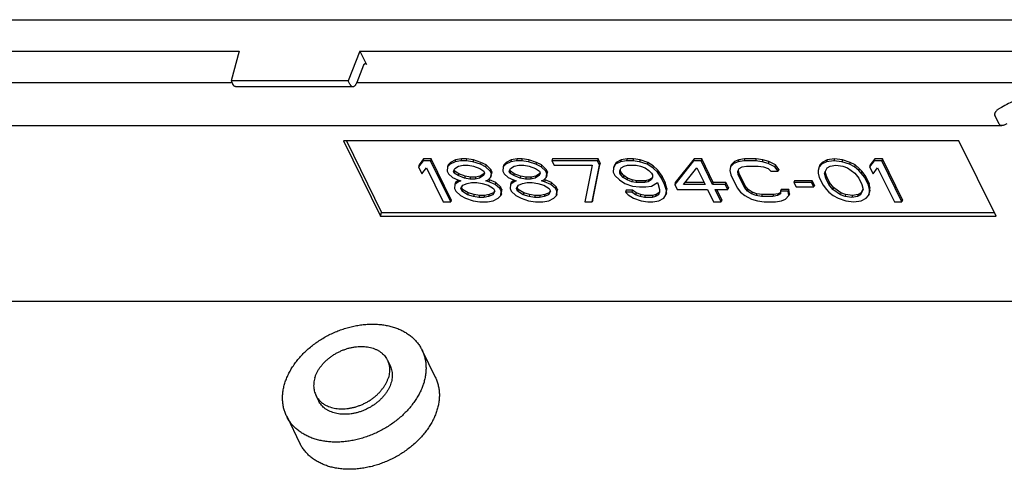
# Model space of a CAD drawing. Header units: inches. Extents: x 0 to 22, y 0 to 17.
# Tile 10 of 12: x 15.3 to 17.3, y 9.3 to 10.2. Entities that reach past the tile are written whole.
import ezdxf

# ---------------------------------------------------------------- set-up
doc = ezdxf.new("R2010")
doc.units = ezdxf.units.IN
doc.header["$LTSCALE"] = 1.21
doc.header["$MEASUREMENT"] = 0
doc.layers.get('0').update_dxf_attribs({"linetype": 'CONTINUOUS'})

msp = doc.modelspace()

# ---------------------------------------------------------------- linework, layer by layer
at = {"color": 7, "linetype": 'CONTINUOUS'}
for p, q in [((13.6465, 10.1989), (18.1342, 10.1989)), ((13.5885, 10.1342), (15.7392, 10.1342)), ((15.7392, 10.1342), (15.7228, 10.0733)), ((15.9879, 10.1342), (15.9638, 10.0733)), ((15.9879, 10.1342), (16.0015, 10.1064)), ((15.9879, 10.1342), (18.1385, 10.1342)), ((15.9956, 10.1051), (15.9817, 10.0699)), ((15.7249, 10.0689), (14.0995, 10.0689)), ((15.7228, 10.0733), (15.7261, 10.0665)), ((15.9638, 10.0733), (15.7228, 10.0733)), ((15.9671, 10.0665), (15.9638, 10.0733)), ((17.6916, 10.0689), (15.9813, 10.0689)), ((15.7319, 10.0611), (15.9734, 10.0611)), ((17.3034, 9.9836), (17.2941, 10.0026)), ((14.4776, 9.9815), (17.3081, 9.9815)), ((15.954, 9.9499), (16.0302, 9.7945)), ((17.2204, 9.9499), (15.954, 9.9499)), ((15.9602, 9.9499), (16.0326, 9.8023)), ((17.2967, 9.7945), (17.2204, 9.9499)), ((16.1178, 9.9085), (16.1084, 9.896)), ((16.119, 9.9124), (16.1096, 9.8999)), ((16.119, 9.9124), (16.1178, 9.9085)), ((16.1334, 9.9085), (16.1178, 9.9085)), ((16.1346, 9.9124), (16.119, 9.9124)), ((16.1346, 9.9124), (16.1334, 9.9085)), ((16.1748, 9.8243), (16.1334, 9.9085)), ((16.176, 9.8282), (16.1346, 9.9124)), ((16.1837, 9.9067), (16.1733, 9.9013)), ((16.1849, 9.9106), (16.1746, 9.9053)), ((16.1849, 9.9106), (16.1837, 9.9067)), ((16.1958, 9.9085), (16.1837, 9.9067)), ((16.197, 9.9124), (16.1849, 9.9106)), ((16.197, 9.9124), (16.1958, 9.9085)), ((16.2062, 9.9085), (16.1958, 9.9085)), ((16.2074, 9.9124), (16.197, 9.9124)), ((16.2074, 9.9124), (16.2062, 9.9085)), ((16.2201, 9.9067), (16.2062, 9.9085)), ((16.2213, 9.9106), (16.2074, 9.9124)), ((16.2213, 9.9106), (16.2201, 9.9067)), ((16.2358, 9.9013), (16.2201, 9.9067)), ((16.237, 9.9053), (16.2213, 9.9106)), ((16.2981, 9.9067), (16.2878, 9.9013)), ((16.2993, 9.9106), (16.289, 9.9053)), ((16.2993, 9.9106), (16.2981, 9.9067)), ((16.3102, 9.9085), (16.2981, 9.9067)), ((16.3115, 9.9124), (16.2993, 9.9106)), ((16.3115, 9.9124), (16.3102, 9.9085)), ((16.3206, 9.9085), (16.3102, 9.9085)), ((16.3219, 9.9124), (16.3115, 9.9124)), ((16.3219, 9.9124), (16.3206, 9.9085)), ((16.3345, 9.9067), (16.3206, 9.9085)), ((16.3357, 9.9106), (16.3219, 9.9124)), ((16.3357, 9.9106), (16.3345, 9.9067)), ((16.3502, 9.9013), (16.3345, 9.9067)), ((16.3514, 9.9053), (16.3357, 9.9106)), ((16.3843, 9.9124), (16.3831, 9.9085)), ((16.3831, 9.9085), (16.3875, 9.8996)), ((16.4767, 9.9085), (16.3831, 9.9085)), ((16.4779, 9.9124), (16.3843, 9.9124)), ((16.4779, 9.9124), (16.4767, 9.9085)), ((16.4811, 9.8996), (16.4767, 9.9085)), ((16.4823, 9.9035), (16.4779, 9.9124)), ((16.5244, 9.9067), (16.514, 9.9013)), ((16.5256, 9.9106), (16.5152, 9.9053)), ((16.5256, 9.9106), (16.5244, 9.9067)), ((16.5365, 9.9085), (16.5244, 9.9067)), ((16.5377, 9.9124), (16.5256, 9.9106)), ((16.5377, 9.9124), (16.5365, 9.9085)), ((16.5495, 9.9085), (16.5365, 9.9085)), ((16.5507, 9.9124), (16.5377, 9.9124)), ((16.5507, 9.9124), (16.5495, 9.9085)), ((16.5634, 9.9067), (16.5495, 9.9085)), ((16.5646, 9.9106), (16.5507, 9.9124)), ((16.5646, 9.9106), (16.5634, 9.9067)), ((16.579, 9.9013), (16.5634, 9.9067)), ((16.5802, 9.9053), (16.5646, 9.9106)), ((16.6743, 9.9085), (16.6356, 9.8601)), ((16.6755, 9.9124), (16.6368, 9.864)), ((16.6755, 9.9124), (16.6743, 9.9085)), ((16.6899, 9.9085), (16.6743, 9.9085)), ((16.6911, 9.9124), (16.6755, 9.9124)), ((16.6911, 9.9124), (16.6899, 9.9085)), ((16.7136, 9.8601), (16.6899, 9.9085)), ((16.7149, 9.864), (16.6911, 9.9124)), ((16.7588, 9.9071), (16.7519, 9.8999)), ((16.7588, 9.9071), (16.7575, 9.9031)), ((16.7662, 9.9067), (16.7575, 9.9031)), ((16.7674, 9.9106), (16.7588, 9.9071)), ((16.7674, 9.9106), (16.7662, 9.9067)), ((16.7783, 9.9085), (16.7662, 9.9067)), ((16.7795, 9.9124), (16.7674, 9.9106)), ((16.7795, 9.9124), (16.7783, 9.9085)), ((16.8017, 9.9085), (16.7783, 9.9085)), ((16.8029, 9.9124), (16.7795, 9.9124)), ((16.8029, 9.9124), (16.8017, 9.9085)), ((16.8156, 9.9067), (16.8017, 9.9085)), ((16.8168, 9.9106), (16.8029, 9.9124)), ((16.8168, 9.9106), (16.8156, 9.9067)), ((16.8278, 9.9031), (16.8156, 9.9067)), ((16.829, 9.9071), (16.8168, 9.9106)), ((16.829, 9.9071), (16.8278, 9.9031)), ((16.8429, 9.8999), (16.829, 9.9071)), ((16.9482, 9.9067), (16.9379, 9.9013)), ((16.9494, 9.9106), (16.9391, 9.9053)), ((16.9494, 9.9106), (16.9482, 9.9067)), ((16.9629, 9.9085), (16.9482, 9.9067)), ((16.9641, 9.9124), (16.9494, 9.9106)), ((16.9641, 9.9124), (16.9629, 9.9085)), ((16.9794, 9.9067), (16.9629, 9.9085)), ((16.9806, 9.9106), (16.9641, 9.9124)), ((16.9806, 9.9106), (16.9794, 9.9067)), ((16.9951, 9.9013), (16.9794, 9.9067)), ((16.9963, 9.9053), (16.9806, 9.9106)), ((17.0462, 9.9085), (17.0367, 9.896)), ((17.0474, 9.9124), (17.0379, 9.8999)), ((17.0474, 9.9124), (17.0462, 9.9085)), ((17.0618, 9.9085), (17.0462, 9.9085)), ((17.063, 9.9124), (17.0474, 9.9124)), ((17.063, 9.9124), (17.0618, 9.9085)), ((17.1031, 9.8243), (17.0618, 9.9085)), ((17.1043, 9.8282), (17.063, 9.9124)), ((16.1096, 9.8999), (16.1084, 9.896)), ((16.1084, 9.896), (16.1154, 9.8816)), ((16.1154, 9.8816), (16.1249, 9.8942)), ((16.1249, 9.8942), (16.1592, 9.8243)), ((16.1682, 9.896), (16.1674, 9.887)), ((16.1674, 9.887), (16.17, 9.8816)), ((16.1733, 9.9013), (16.1682, 9.896)), ((16.1694, 9.8999), (16.1682, 9.896)), ((16.1746, 9.9053), (16.1694, 9.8999)), ((16.1746, 9.9053), (16.1733, 9.9013)), ((16.1804, 9.887), (16.1829, 9.8924)), ((16.1821, 9.8834), (16.1804, 9.887)), ((16.1833, 9.8873), (16.1819, 9.8902)), ((16.1833, 9.8873), (16.1821, 9.8834)), ((16.1829, 9.8924), (16.1907, 9.8978)), ((16.1912, 9.882), (16.1833, 9.8873)), ((16.1907, 9.8978), (16.2002, 9.8996)), ((16.2002, 9.8996), (16.2106, 9.8996)), ((16.2106, 9.8996), (16.2219, 9.8978)), ((16.2219, 9.8978), (16.2349, 9.8924)), ((16.2349, 9.8924), (16.2428, 9.887)), ((16.237, 9.9053), (16.2358, 9.9013)), ((16.2462, 9.896), (16.2358, 9.9013)), ((16.2474, 9.8999), (16.237, 9.9053)), ((16.2428, 9.887), (16.2445, 9.8834)), ((16.2474, 9.8999), (16.2462, 9.896)), ((16.2558, 9.887), (16.2462, 9.896)), ((16.257, 9.8909), (16.2474, 9.8999)), ((16.257, 9.8909), (16.2558, 9.887)), ((16.2584, 9.8816), (16.2558, 9.887)), ((16.2596, 9.8856), (16.257, 9.8909)), ((16.2826, 9.896), (16.2818, 9.887)), ((16.2818, 9.887), (16.2844, 9.8816)), ((16.2878, 9.9013), (16.2826, 9.896)), ((16.2838, 9.8999), (16.2826, 9.896)), ((16.289, 9.9053), (16.2838, 9.8999)), ((16.289, 9.9053), (16.2878, 9.9013)), ((16.2948, 9.887), (16.2974, 9.8924)), ((16.2966, 9.8834), (16.2948, 9.887)), ((16.2978, 9.8873), (16.2963, 9.8902)), ((16.2978, 9.8873), (16.2966, 9.8834)), ((16.2974, 9.8924), (16.3051, 9.8978)), ((16.3056, 9.882), (16.2978, 9.8873)), ((16.3051, 9.8978), (16.3146, 9.8996)), ((16.3146, 9.8996), (16.325, 9.8996)), ((16.325, 9.8996), (16.3363, 9.8978)), ((16.3363, 9.8978), (16.3494, 9.8924)), ((16.3494, 9.8924), (16.3572, 9.887)), ((16.3514, 9.9053), (16.3502, 9.9013)), ((16.3606, 9.896), (16.3502, 9.9013)), ((16.3618, 9.8999), (16.3514, 9.9053)), ((16.3572, 9.887), (16.359, 9.8834)), ((16.3618, 9.8999), (16.3606, 9.896)), ((16.3702, 9.887), (16.3606, 9.896)), ((16.3714, 9.8909), (16.3618, 9.8999)), ((16.3714, 9.8909), (16.3702, 9.887)), ((16.3728, 9.8816), (16.3702, 9.887)), ((16.3741, 9.8856), (16.3714, 9.8909)), ((16.3875, 9.8996), (16.4655, 9.8996)), ((16.4655, 9.8996), (16.4504, 9.8243)), ((16.466, 9.8243), (16.4811, 9.8996)), ((16.4672, 9.8282), (16.4823, 9.9035)), ((16.4823, 9.9035), (16.4811, 9.8996)), ((16.5097, 9.8942), (16.5089, 9.8852)), ((16.514, 9.9013), (16.5097, 9.8942)), ((16.5109, 9.8981), (16.5097, 9.8942)), ((16.5152, 9.9053), (16.5109, 9.8981)), ((16.5152, 9.9053), (16.514, 9.9013)), ((16.5227, 9.8888), (16.5253, 9.8942)), ((16.5228, 9.8834), (16.5227, 9.8888)), ((16.524, 9.8873), (16.5228, 9.8834)), ((16.524, 9.8873), (16.524, 9.8914)), ((16.5258, 9.8838), (16.524, 9.8873)), ((16.5253, 9.8942), (16.5314, 9.8978)), ((16.5314, 9.8978), (16.5383, 9.8996)), ((16.5383, 9.8996), (16.5565, 9.8996)), ((16.5565, 9.8996), (16.5652, 9.8978)), ((16.5652, 9.8978), (16.5747, 9.8942)), ((16.5747, 9.8942), (16.5826, 9.8888)), ((16.5802, 9.9053), (16.579, 9.9013)), ((16.5903, 9.8942), (16.579, 9.9013)), ((16.5915, 9.8981), (16.5802, 9.9053)), ((16.5826, 9.8888), (16.5878, 9.8834)), ((16.5915, 9.8981), (16.5903, 9.8942)), ((16.5999, 9.8852), (16.5903, 9.8942)), ((16.6011, 9.8891), (16.5915, 9.8981)), ((16.6011, 9.8891), (16.5999, 9.8852)), ((16.6099, 9.8766), (16.6011, 9.8891)), ((16.6538, 9.8601), (16.6813, 9.8942)), ((16.6813, 9.8942), (16.698, 9.8601)), ((16.7507, 9.896), (16.749, 9.8888)), ((16.749, 9.8888), (16.7508, 9.8798)), ((16.7575, 9.9031), (16.7507, 9.896)), ((16.7519, 9.8999), (16.7507, 9.896)), ((16.7655, 9.887), (16.768, 9.8924)), ((16.7664, 9.8798), (16.7655, 9.887)), ((16.7676, 9.8838), (16.7668, 9.8898)), ((16.768, 9.8924), (16.7741, 9.896)), ((16.7741, 9.896), (16.7836, 9.8978)), ((16.7836, 9.8978), (16.807, 9.8978)), ((16.807, 9.8978), (16.8183, 9.896)), ((16.8183, 9.896), (16.8278, 9.8924)), ((16.8417, 9.896), (16.8278, 9.9031)), ((16.8278, 9.8924), (16.8331, 9.887)), ((16.8331, 9.887), (16.8487, 9.887)), ((16.8429, 9.8999), (16.8417, 9.896)), ((16.8487, 9.887), (16.8417, 9.896)), ((16.8499, 9.8909), (16.8429, 9.8999)), ((16.8499, 9.8909), (16.8487, 9.887)), ((16.9327, 9.896), (16.931, 9.8888)), ((16.931, 9.8888), (16.931, 9.8834)), ((16.9379, 9.9013), (16.9327, 9.896)), ((16.9339, 9.8999), (16.9327, 9.896)), ((16.9391, 9.9053), (16.9339, 9.8999)), ((16.9391, 9.9053), (16.9379, 9.9013)), ((16.944, 9.8834), (16.9492, 9.8942)), ((16.9479, 9.8766), (16.9455, 9.8864)), ((16.9492, 9.8942), (16.9552, 9.8978)), ((16.9552, 9.8978), (16.9673, 9.8996)), ((16.9673, 9.8996), (16.9812, 9.8978)), ((16.9812, 9.8978), (16.9908, 9.8942)), ((16.9908, 9.8942), (17.0065, 9.8834)), ((16.9963, 9.9053), (16.9951, 9.9013)), ((17.0055, 9.896), (16.9951, 9.9013)), ((17.0067, 9.8999), (16.9963, 9.9053)), ((17.0067, 9.8999), (17.0055, 9.896)), ((17.0142, 9.8888), (17.0055, 9.896)), ((17.0154, 9.8927), (17.0067, 9.8999)), ((17.0154, 9.8927), (17.0142, 9.8888)), ((17.0195, 9.8834), (17.0142, 9.8888)), ((17.0207, 9.8873), (17.0154, 9.8927)), ((17.0207, 9.8873), (17.0195, 9.8834)), ((17.0277, 9.8784), (17.0207, 9.8873)), ((17.0379, 9.8999), (17.0367, 9.896)), ((17.0367, 9.896), (17.0437, 9.8816)), ((17.0437, 9.8816), (17.0532, 9.8942)), ((17.0532, 9.8942), (17.0875, 9.8243)), ((16.17, 9.8816), (16.1787, 9.8745)), ((16.1787, 9.8745), (16.1892, 9.8691)), ((16.19, 9.878), (16.1821, 9.8834)), ((16.1909, 9.8686), (16.1844, 9.864)), ((16.1892, 9.8691), (16.1953, 9.8673)), ((16.1912, 9.882), (16.19, 9.878)), ((16.203, 9.8727), (16.19, 9.878)), ((16.1918, 9.8683), (16.1909, 9.8655)), ((16.1953, 9.8673), (16.1909, 9.8655)), ((16.2042, 9.8766), (16.1912, 9.882)), ((16.2042, 9.8766), (16.203, 9.8727)), ((16.2143, 9.8709), (16.203, 9.8727)), ((16.2155, 9.8748), (16.2042, 9.8766)), ((16.2155, 9.8748), (16.2143, 9.8709)), ((16.2247, 9.8709), (16.2143, 9.8709)), ((16.2259, 9.8748), (16.2155, 9.8748)), ((16.2259, 9.8748), (16.2247, 9.8709)), ((16.2342, 9.8727), (16.2247, 9.8709)), ((16.2354, 9.8766), (16.2259, 9.8748)), ((16.242, 9.878), (16.2342, 9.8727)), ((16.2354, 9.8766), (16.2342, 9.8727)), ((16.2432, 9.882), (16.2354, 9.8766)), ((16.2445, 9.8834), (16.242, 9.878)), ((16.2432, 9.882), (16.242, 9.878)), ((16.2442, 9.8841), (16.2432, 9.882)), ((16.2473, 9.8673), (16.2516, 9.8691)), ((16.2533, 9.8655), (16.2473, 9.8673)), ((16.2516, 9.8691), (16.2567, 9.8745)), ((16.2546, 9.8694), (16.2525, 9.87)), ((16.2546, 9.8694), (16.2533, 9.8655)), ((16.2676, 9.864), (16.2546, 9.8694)), ((16.2567, 9.8745), (16.2584, 9.8816)), ((16.258, 9.8784), (16.2567, 9.8745)), ((16.258, 9.8784), (16.2596, 9.8856)), ((16.2596, 9.8856), (16.2584, 9.8816)), ((16.2844, 9.8816), (16.2932, 9.8745)), ((16.2932, 9.8745), (16.3036, 9.8691)), ((16.3044, 9.878), (16.2966, 9.8834)), ((16.3053, 9.8686), (16.2988, 9.864)), ((16.3036, 9.8691), (16.3097, 9.8673)), ((16.3056, 9.882), (16.3044, 9.878)), ((16.3174, 9.8727), (16.3044, 9.878)), ((16.3062, 9.8683), (16.3053, 9.8655)), ((16.3097, 9.8673), (16.3053, 9.8655)), ((16.3186, 9.8766), (16.3056, 9.882)), ((16.3186, 9.8766), (16.3174, 9.8727)), ((16.3287, 9.8709), (16.3174, 9.8727)), ((16.3299, 9.8748), (16.3186, 9.8766)), ((16.3299, 9.8748), (16.3287, 9.8709)), ((16.3391, 9.8709), (16.3287, 9.8709)), ((16.3403, 9.8748), (16.3299, 9.8748)), ((16.3403, 9.8748), (16.3391, 9.8709)), ((16.3486, 9.8727), (16.3391, 9.8709)), ((16.3498, 9.8766), (16.3403, 9.8748)), ((16.3564, 9.878), (16.3486, 9.8727)), ((16.3498, 9.8766), (16.3486, 9.8727)), ((16.3576, 9.882), (16.3498, 9.8766)), ((16.359, 9.8834), (16.3564, 9.878)), ((16.3576, 9.882), (16.3564, 9.878)), ((16.3586, 9.8841), (16.3576, 9.882)), ((16.3617, 9.8673), (16.366, 9.8691)), ((16.3678, 9.8655), (16.3617, 9.8673)), ((16.366, 9.8691), (16.3712, 9.8745)), ((16.369, 9.8694), (16.3669, 9.87)), ((16.369, 9.8694), (16.3678, 9.8655)), ((16.382, 9.864), (16.369, 9.8694)), ((16.3712, 9.8745), (16.3728, 9.8816)), ((16.3724, 9.8784), (16.3712, 9.8745)), ((16.3724, 9.8784), (16.3741, 9.8856)), ((16.3741, 9.8856), (16.3728, 9.8816)), ((16.5089, 9.8852), (16.5124, 9.878)), ((16.5124, 9.878), (16.522, 9.8691)), ((16.522, 9.8691), (16.5333, 9.8619)), ((16.5245, 9.8798), (16.5228, 9.8834)), ((16.5258, 9.8838), (16.5245, 9.8798)), ((16.5298, 9.8745), (16.5245, 9.8798)), ((16.531, 9.8784), (16.5258, 9.8838)), ((16.531, 9.8784), (16.5298, 9.8745)), ((16.5376, 9.8691), (16.5298, 9.8745)), ((16.5388, 9.873), (16.531, 9.8784)), ((16.5388, 9.873), (16.5376, 9.8691)), ((16.5472, 9.8655), (16.5376, 9.8691)), ((16.5484, 9.8694), (16.5388, 9.873)), ((16.5484, 9.8694), (16.5472, 9.8655)), ((16.5571, 9.8676), (16.5484, 9.8694)), ((16.5571, 9.8676), (16.5559, 9.8637)), ((16.5753, 9.8676), (16.5571, 9.8676)), ((16.5753, 9.8676), (16.5741, 9.8637)), ((16.5822, 9.8694), (16.5753, 9.8676)), ((16.5822, 9.8694), (16.581, 9.8655)), ((16.587, 9.8691), (16.581, 9.8655)), ((16.5882, 9.873), (16.5822, 9.8694)), ((16.5896, 9.8745), (16.587, 9.8691)), ((16.5882, 9.873), (16.587, 9.8691)), ((16.5878, 9.8834), (16.5896, 9.8798)), ((16.5896, 9.8758), (16.5882, 9.873)), ((16.5896, 9.8798), (16.5896, 9.8745)), ((16.6087, 9.8727), (16.5999, 9.8852)), ((16.6099, 9.8766), (16.6087, 9.8727)), ((16.6148, 9.8601), (16.6087, 9.8727)), ((16.616, 9.864), (16.6099, 9.8766)), ((16.7508, 9.8798), (16.764, 9.853)), ((16.7676, 9.8838), (16.7664, 9.8798)), ((16.7796, 9.853), (16.7664, 9.8798)), ((16.7808, 9.8569), (16.7676, 9.8838)), ((16.8821, 9.8676), (16.8809, 9.8637)), ((16.9185, 9.8676), (16.8821, 9.8676)), ((16.9185, 9.8676), (16.9173, 9.8637)), ((16.9229, 9.8587), (16.9185, 9.8676)), ((16.931, 9.8834), (16.9328, 9.8745)), ((16.9328, 9.8745), (16.9408, 9.8583)), ((16.9467, 9.8727), (16.944, 9.8834)), ((16.9479, 9.8766), (16.9467, 9.8727)), ((16.9529, 9.8601), (16.9467, 9.8727)), ((16.9541, 9.864), (16.9479, 9.8766)), ((17.0065, 9.8834), (17.0143, 9.8727)), ((17.0143, 9.8727), (17.0205, 9.8601)), ((17.0265, 9.8745), (17.0195, 9.8834)), ((17.0277, 9.8784), (17.0265, 9.8745)), ((17.0344, 9.8583), (17.0265, 9.8745)), ((17.0356, 9.8623), (17.0277, 9.8784)), ((16.1832, 9.8601), (16.1824, 9.8512)), ((16.1824, 9.8512), (16.185, 9.8458)), ((16.1909, 9.8655), (16.1832, 9.8601)), ((16.1844, 9.864), (16.1832, 9.8601)), ((16.1954, 9.8512), (16.1997, 9.8583)), ((16.198, 9.8458), (16.1954, 9.8512)), ((16.1992, 9.8497), (16.1971, 9.854)), ((16.1992, 9.8497), (16.198, 9.8458)), ((16.2105, 9.8425), (16.1992, 9.8497)), ((16.1997, 9.8583), (16.2083, 9.8619)), ((16.2083, 9.8619), (16.2178, 9.8637)), ((16.2178, 9.8637), (16.2282, 9.8637)), ((16.2282, 9.8637), (16.2395, 9.8619)), ((16.2395, 9.8619), (16.2517, 9.8583)), ((16.2517, 9.8583), (16.263, 9.8512)), ((16.2664, 9.8601), (16.2533, 9.8655)), ((16.2651, 9.8468), (16.2625, 9.8425)), ((16.263, 9.8512), (16.2656, 9.8458)), ((16.2676, 9.864), (16.2664, 9.8601)), ((16.276, 9.8512), (16.2664, 9.8601)), ((16.2772, 9.8551), (16.2676, 9.864)), ((16.2772, 9.8551), (16.276, 9.8512)), ((16.2786, 9.8458), (16.276, 9.8512)), ((16.2798, 9.8497), (16.2772, 9.8551)), ((16.2798, 9.8497), (16.2786, 9.8458)), ((16.279, 9.8407), (16.2798, 9.8497)), ((16.2976, 9.8601), (16.2968, 9.8512)), ((16.2968, 9.8512), (16.2994, 9.8458)), ((16.3053, 9.8655), (16.2976, 9.8601)), ((16.2988, 9.864), (16.2976, 9.8601)), ((16.3098, 9.8512), (16.3141, 9.8583)), ((16.3124, 9.8458), (16.3098, 9.8512)), ((16.3136, 9.8497), (16.3115, 9.854)), ((16.3136, 9.8497), (16.3124, 9.8458)), ((16.325, 9.8425), (16.3136, 9.8497)), ((16.3141, 9.8583), (16.3227, 9.8619)), ((16.3227, 9.8619), (16.3322, 9.8637)), ((16.3322, 9.8637), (16.3426, 9.8637)), ((16.3426, 9.8637), (16.3539, 9.8619)), ((16.3539, 9.8619), (16.3661, 9.8583)), ((16.3661, 9.8583), (16.3774, 9.8512)), ((16.3808, 9.8601), (16.3678, 9.8655)), ((16.3795, 9.8468), (16.377, 9.8425)), ((16.3774, 9.8512), (16.38, 9.8458)), ((16.382, 9.864), (16.3808, 9.8601)), ((16.3904, 9.8512), (16.3808, 9.8601)), ((16.3916, 9.8551), (16.382, 9.864)), ((16.3916, 9.8551), (16.3904, 9.8512)), ((16.393, 9.8458), (16.3904, 9.8512)), ((16.3942, 9.8497), (16.3916, 9.8551)), ((16.3942, 9.8497), (16.393, 9.8458)), ((16.3934, 9.8407), (16.3942, 9.8497)), ((16.5333, 9.8619), (16.549, 9.8565)), ((16.5355, 9.8479), (16.5343, 9.844)), ((16.5485, 9.8479), (16.5355, 9.8479)), ((16.5559, 9.8637), (16.5472, 9.8655)), ((16.5485, 9.8479), (16.5473, 9.844)), ((16.5564, 9.8425), (16.5485, 9.8479)), ((16.549, 9.8565), (16.5629, 9.8547)), ((16.5741, 9.8637), (16.5559, 9.8637)), ((16.5629, 9.8547), (16.5759, 9.8547)), ((16.581, 9.8655), (16.5741, 9.8637)), ((16.5759, 9.8547), (16.588, 9.8565)), ((16.588, 9.8565), (16.6001, 9.8637)), ((16.6001, 9.8637), (16.6018, 9.8601)), ((16.6018, 9.8601), (16.6045, 9.8494)), ((16.6045, 9.8494), (16.6045, 9.844)), ((16.616, 9.864), (16.6148, 9.8601)), ((16.6184, 9.8476), (16.6148, 9.8601)), ((16.6196, 9.8515), (16.616, 9.864)), ((16.6176, 9.8386), (16.6184, 9.8476)), ((16.6196, 9.8515), (16.6184, 9.8476)), ((16.6188, 9.8425), (16.6196, 9.8515)), ((16.6368, 9.864), (16.6356, 9.8601)), ((16.6356, 9.8601), (16.6409, 9.8494)), ((16.6409, 9.8494), (16.7033, 9.8494)), ((16.698, 9.8601), (16.6538, 9.8601)), ((16.6961, 9.864), (16.657, 9.864)), ((16.7033, 9.8494), (16.7156, 9.8243)), ((16.7149, 9.864), (16.7136, 9.8601)), ((16.7397, 9.8601), (16.7136, 9.8601)), ((16.7409, 9.864), (16.7149, 9.864)), ((16.7189, 9.8494), (16.7449, 9.8494)), ((16.7312, 9.8243), (16.7189, 9.8494)), ((16.7324, 9.8282), (16.7221, 9.8494)), ((16.7409, 9.864), (16.7397, 9.8601)), ((16.7449, 9.8494), (16.7397, 9.8601)), ((16.7461, 9.8533), (16.7409, 9.864)), ((16.7461, 9.8533), (16.7449, 9.8494)), ((16.764, 9.853), (16.771, 9.844)), ((16.7808, 9.8569), (16.7796, 9.853)), ((16.7857, 9.8458), (16.7796, 9.853)), ((16.7869, 9.8497), (16.7808, 9.8569)), ((16.7869, 9.8497), (16.7857, 9.8458)), ((16.7947, 9.8443), (16.7869, 9.8497)), ((16.8545, 9.8497), (16.8533, 9.8458)), ((16.8701, 9.8497), (16.8545, 9.8497)), ((16.8701, 9.8497), (16.8689, 9.8458)), ((16.8719, 9.8407), (16.8701, 9.8497)), ((16.9173, 9.8637), (16.8809, 9.8637)), ((16.8809, 9.8637), (16.8853, 9.8547)), ((16.8853, 9.8547), (16.9217, 9.8547)), ((16.9217, 9.8547), (16.9173, 9.8637)), ((16.9229, 9.8587), (16.9217, 9.8547)), ((16.9408, 9.8583), (16.9478, 9.8494)), ((16.9478, 9.8494), (16.953, 9.844)), ((16.9541, 9.864), (16.9529, 9.8601)), ((16.9608, 9.8494), (16.9529, 9.8601)), ((16.962, 9.8533), (16.9541, 9.864)), ((16.962, 9.8533), (16.9608, 9.8494)), ((16.9764, 9.8386), (16.9608, 9.8494)), ((16.9776, 9.8425), (16.962, 9.8533)), ((17.0232, 9.8494), (17.018, 9.8386)), ((17.0229, 9.8503), (17.0193, 9.8425)), ((17.0205, 9.8601), (17.0232, 9.8494)), ((17.0356, 9.8623), (17.0344, 9.8583)), ((17.0362, 9.8494), (17.0344, 9.8583)), ((17.0374, 9.8533), (17.0356, 9.8623)), ((17.0357, 9.8407), (17.0374, 9.8479)), ((17.0374, 9.8533), (17.0362, 9.8494)), ((17.0362, 9.844), (17.0362, 9.8494)), ((17.0374, 9.8479), (17.0362, 9.844)), ((17.0374, 9.8479), (17.0374, 9.8533)), ((16.176, 9.8282), (16.1748, 9.8243)), ((16.185, 9.8458), (16.1946, 9.8368)), ((16.1946, 9.8368), (16.205, 9.8314)), ((16.2093, 9.8386), (16.198, 9.8458)), ((16.205, 9.8314), (16.2207, 9.8261)), ((16.2105, 9.8425), (16.2093, 9.8386)), ((16.2215, 9.835), (16.2093, 9.8386)), ((16.2227, 9.839), (16.2105, 9.8425)), ((16.2207, 9.8261), (16.2346, 9.8243)), ((16.2227, 9.839), (16.2215, 9.835)), ((16.2328, 9.8332), (16.2215, 9.835)), ((16.234, 9.8372), (16.2227, 9.839)), ((16.234, 9.8372), (16.2328, 9.8332)), ((16.2432, 9.8332), (16.2328, 9.8332)), ((16.2444, 9.8372), (16.234, 9.8372)), ((16.2444, 9.8372), (16.2432, 9.8332)), ((16.2527, 9.835), (16.2432, 9.8332)), ((16.2539, 9.839), (16.2444, 9.8372)), ((16.2502, 9.8243), (16.2623, 9.8261)), ((16.2539, 9.839), (16.2527, 9.835)), ((16.2613, 9.8386), (16.2527, 9.835)), ((16.2625, 9.8425), (16.2539, 9.839)), ((16.2656, 9.8458), (16.2613, 9.8386)), ((16.2625, 9.8425), (16.2613, 9.8386)), ((16.2623, 9.8261), (16.2727, 9.8314)), ((16.2727, 9.8314), (16.2778, 9.8368)), ((16.2778, 9.8368), (16.2786, 9.8458)), ((16.279, 9.8407), (16.2778, 9.8368)), ((16.2994, 9.8458), (16.309, 9.8368)), ((16.309, 9.8368), (16.3195, 9.8314)), ((16.3237, 9.8386), (16.3124, 9.8458)), ((16.3195, 9.8314), (16.3351, 9.8261)), ((16.325, 9.8425), (16.3237, 9.8386)), ((16.3359, 9.835), (16.3237, 9.8386)), ((16.3371, 9.839), (16.325, 9.8425)), ((16.3351, 9.8261), (16.349, 9.8243)), ((16.3371, 9.839), (16.3359, 9.835)), ((16.3472, 9.8332), (16.3359, 9.835)), ((16.3484, 9.8372), (16.3371, 9.839)), ((16.3484, 9.8372), (16.3472, 9.8332)), ((16.3576, 9.8332), (16.3472, 9.8332)), ((16.3588, 9.8372), (16.3484, 9.8372)), ((16.3588, 9.8372), (16.3576, 9.8332)), ((16.3671, 9.835), (16.3576, 9.8332)), ((16.3683, 9.839), (16.3588, 9.8372)), ((16.3646, 9.8243), (16.3767, 9.8261)), ((16.3683, 9.839), (16.3671, 9.835)), ((16.3758, 9.8386), (16.3671, 9.835)), ((16.377, 9.8425), (16.3683, 9.839)), ((16.38, 9.8458), (16.3758, 9.8386)), ((16.377, 9.8425), (16.3758, 9.8386)), ((16.3767, 9.8261), (16.3871, 9.8314)), ((16.3871, 9.8314), (16.3922, 9.8368)), ((16.3922, 9.8368), (16.393, 9.8458)), ((16.3934, 9.8407), (16.3922, 9.8368)), ((16.4672, 9.8282), (16.466, 9.8243)), ((16.5473, 9.844), (16.5343, 9.844)), ((16.5343, 9.844), (16.5396, 9.8386)), ((16.5396, 9.8386), (16.5509, 9.8314)), ((16.5552, 9.8386), (16.5473, 9.844)), ((16.5509, 9.8314), (16.5665, 9.8261)), ((16.5564, 9.8425), (16.5552, 9.8386)), ((16.5647, 9.835), (16.5552, 9.8386)), ((16.5659, 9.839), (16.5564, 9.8425)), ((16.5659, 9.839), (16.5647, 9.835)), ((16.5734, 9.8332), (16.5647, 9.835)), ((16.5746, 9.8372), (16.5659, 9.839)), ((16.5665, 9.8261), (16.5804, 9.8243)), ((16.5746, 9.8372), (16.5734, 9.8332)), ((16.589, 9.8332), (16.5734, 9.8332)), ((16.5902, 9.8372), (16.5746, 9.8372)), ((16.5902, 9.8372), (16.589, 9.8332)), ((16.5959, 9.835), (16.589, 9.8332)), ((16.5972, 9.839), (16.5902, 9.8372)), ((16.5908, 9.8243), (16.6029, 9.8261)), ((16.5972, 9.839), (16.5959, 9.835)), ((16.602, 9.8386), (16.5959, 9.835)), ((16.6032, 9.8425), (16.5972, 9.839)), ((16.6045, 9.844), (16.602, 9.8386)), ((16.6032, 9.8425), (16.602, 9.8386)), ((16.6029, 9.8261), (16.6133, 9.8314)), ((16.6045, 9.8454), (16.6032, 9.8425)), ((16.6133, 9.8314), (16.6176, 9.8386)), ((16.6188, 9.8425), (16.6176, 9.8386)), ((16.7324, 9.8282), (16.7312, 9.8243)), ((16.771, 9.844), (16.7797, 9.8368)), ((16.7797, 9.8368), (16.7936, 9.8297)), ((16.7935, 9.8404), (16.7857, 9.8458)), ((16.7947, 9.8443), (16.7935, 9.8404)), ((16.8031, 9.8368), (16.7935, 9.8404)), ((16.7936, 9.8297), (16.8058, 9.8261)), ((16.8043, 9.8407), (16.7947, 9.8443)), ((16.8043, 9.8407), (16.8031, 9.8368)), ((16.8144, 9.835), (16.8031, 9.8368)), ((16.8156, 9.839), (16.8043, 9.8407)), ((16.8058, 9.8261), (16.8196, 9.8243)), ((16.8156, 9.839), (16.8144, 9.835)), ((16.8378, 9.835), (16.8144, 9.835)), ((16.839, 9.839), (16.8156, 9.839)), ((16.839, 9.839), (16.8378, 9.835)), ((16.8473, 9.8368), (16.8378, 9.835)), ((16.8485, 9.8407), (16.839, 9.839)), ((16.8431, 9.8243), (16.8552, 9.8261)), ((16.8485, 9.8407), (16.8473, 9.8368)), ((16.8533, 9.8404), (16.8473, 9.8368)), ((16.8533, 9.8436), (16.8485, 9.8407)), ((16.8533, 9.8458), (16.8533, 9.8404)), ((16.8689, 9.8458), (16.8533, 9.8458)), ((16.8552, 9.8261), (16.8638, 9.8297)), ((16.8638, 9.8297), (16.8707, 9.8368)), ((16.8707, 9.8368), (16.8689, 9.8458)), ((16.8719, 9.8407), (16.8707, 9.8368)), ((16.953, 9.844), (16.9617, 9.8368)), ((16.9617, 9.8368), (16.9722, 9.8314)), ((16.9722, 9.8314), (16.9878, 9.8261)), ((16.9776, 9.8425), (16.9764, 9.8386)), ((16.986, 9.835), (16.9764, 9.8386)), ((16.9872, 9.839), (16.9776, 9.8425)), ((16.9872, 9.839), (16.986, 9.835)), ((16.9999, 9.8332), (16.986, 9.835)), ((17.0011, 9.8372), (16.9872, 9.839)), ((16.9878, 9.8261), (17.0043, 9.8243)), ((17.0011, 9.8372), (16.9999, 9.8332)), ((17.012, 9.835), (16.9999, 9.8332)), ((17.0132, 9.839), (17.0011, 9.8372)), ((17.0043, 9.8243), (17.019, 9.8261)), ((17.0132, 9.839), (17.012, 9.835)), ((17.018, 9.8386), (17.012, 9.835)), ((17.0193, 9.8425), (17.0132, 9.839)), ((17.0193, 9.8425), (17.018, 9.8386)), ((17.019, 9.8261), (17.0294, 9.8314)), ((17.0294, 9.8314), (17.0345, 9.8368)), ((17.0345, 9.8368), (17.0362, 9.844)), ((17.0357, 9.8407), (17.0345, 9.8368)), ((17.1043, 9.8282), (17.1031, 9.8243)), ((16.1592, 9.8243), (16.1748, 9.8243)), ((16.2346, 9.8243), (16.2502, 9.8243)), ((16.349, 9.8243), (16.3646, 9.8243)), ((16.4504, 9.8243), (16.466, 9.8243)), ((16.5804, 9.8243), (16.5908, 9.8243)), ((16.7156, 9.8243), (16.7312, 9.8243)), ((16.8196, 9.8243), (16.8431, 9.8243)), ((17.0875, 9.8243), (17.1031, 9.8243)), ((16.0302, 9.7945), (16.0326, 9.8023)), ((16.0302, 9.7945), (17.2967, 9.7945)), ((16.0326, 9.8023), (17.2928, 9.8023)), ((14.225, 9.6196), (17.677, 9.6196)), ((16.1155, 9.5194), (16.1429, 9.4635)), ((16.0444, 9.4985), (16.0499, 9.4873)), ((15.8972, 9.4262), (15.9027, 9.415)), ((15.8372, 9.3829), (15.8646, 9.3269))]:
    msp.add_line(p, q, dxfattribs=at)
for points, knots in [([(15.9956, 10.1051), (15.9958, 10.1054), (15.996, 10.1061), (15.9965, 10.1069), (15.9971, 10.1076), (15.9976, 10.1081), (15.9982, 10.1085), (15.9987, 10.1086), (15.9989, 10.1086), (15.999, 10.1086)], [0, 0, 0, 0, 0.214305, 0.408192, 0.578922, 0.728629, 0.859791, 0.97773, 1, 1, 1, 1]), ([(15.999, 10.1086), (15.9991, 10.1086), (15.9995, 10.1086), (16, 10.1083), (16.0006, 10.1078), (16.0011, 10.1072), (16.0013, 10.1067), (16.0015, 10.1064)], [0, 0, 0, 0, 0.135354, 0.312816, 0.511416, 0.740152, 1, 1, 1, 1]), ([(15.9734, 10.0611), (15.9735, 10.0611), (15.9741, 10.0611), (15.9751, 10.0614), (15.9763, 10.062), (15.9776, 10.063), (15.9787, 10.0643), (15.9798, 10.0659), (15.9808, 10.0678), (15.9814, 10.0692), (15.9817, 10.0699)], [0, 0, 0, 0, 0.030994, 0.131044, 0.239782, 0.361073, 0.497257, 0.649403, 0.817188, 1, 1, 1, 1]), ([(15.7319, 10.0611), (15.7317, 10.0611), (15.731, 10.0612), (15.7301, 10.0616), (15.729, 10.0624), (15.728, 10.0635), (15.727, 10.0649), (15.7264, 10.0659), (15.7261, 10.0665)], [0, 0, 0, 0, 0.087708, 0.225277, 0.381167, 0.561016, 0.767051, 1, 1, 1, 1]), ([(15.9671, 10.0665), (15.9674, 10.0659), (15.968, 10.0649), (15.969, 10.0635), (15.9701, 10.0623), (15.9713, 10.0616), (15.9724, 10.0612), (15.9731, 10.0611), (15.9734, 10.0611)], [0, 0, 0, 0, 0.222144, 0.42116, 0.598607, 0.757474, 0.90364, 1, 1, 1, 1]), ([(17.5884, 10.0163), (17.5852, 10.0191), (17.5784, 10.0244), (17.5675, 10.0316), (17.5558, 10.038), (17.5435, 10.0436), (17.5306, 10.0484), (17.5171, 10.0524), (17.503, 10.0554), (17.4885, 10.0577), (17.4737, 10.059), (17.4585, 10.0594), (17.443, 10.059), (17.4274, 10.0576), (17.4117, 10.0554), (17.3959, 10.0523), (17.3801, 10.0484), (17.3644, 10.0436), (17.3489, 10.0379), (17.3336, 10.0315), (17.3186, 10.0244), (17.3089, 10.0191), (17.304, 10.0163)], [0, 0, 0, 0, 0.042492, 0.085665, 0.129626, 0.174416, 0.220122, 0.26674, 0.314323, 0.362834, 0.412285, 0.462623, 0.513809, 0.565793, 0.618484, 0.671833, 0.725715, 0.780077, 0.834777, 0.889749, 0.944852, 1, 1, 1, 1]), ([(17.304, 10.0163), (17.3032, 10.0158), (17.3016, 10.0149), (17.2995, 10.0133), (17.2978, 10.0117), (17.2964, 10.0101), (17.2954, 10.0087), (17.2946, 10.0074), (17.2941, 10.0062), (17.2938, 10.0051), (17.2937, 10.0042), (17.2938, 10.0033), (17.294, 10.0028), (17.2941, 10.0026)], [0, 0, 0, 0, 0.160035, 0.305744, 0.435851, 0.548838, 0.645629, 0.727791, 0.798122, 0.858025, 0.90997, 0.956687, 1, 1, 1, 1]), ([(17.3034, 9.9836), (17.3035, 9.9834), (17.3038, 9.983), (17.3044, 9.9824), (17.3052, 9.982), (17.3062, 9.9816), (17.3071, 9.9815), (17.3078, 9.9815), (17.3081, 9.9815)], [0, 0, 0, 0, 0.141591, 0.28865, 0.448538, 0.631667, 0.847655, 1, 1, 1, 1]), ([(17.3081, 9.9815), (17.3083, 9.9815), (17.309, 9.9815), (17.3104, 9.9816), (17.3123, 9.9821), (17.3145, 9.9827), (17.3169, 9.9837), (17.3186, 9.9845), (17.3194, 9.985)], [0, 0, 0, 0, 0.046692, 0.185159, 0.349268, 0.541006, 0.758528, 1, 1, 1, 1]), ([(15.8372, 9.3829), (15.836, 9.3853), (15.8338, 9.3904), (15.8313, 9.3985), (15.8296, 9.4068), (15.8287, 9.4154), (15.8286, 9.4242), (15.8294, 9.4331), (15.831, 9.4422), (15.8335, 9.4513), (15.8367, 9.4603), (15.8407, 9.4694), (15.8454, 9.4783), (15.8509, 9.4871), (15.8571, 9.4956), (15.8639, 9.5039), (15.8714, 9.512), (15.8795, 9.5197), (15.8881, 9.527), (15.8971, 9.5338), (15.9067, 9.5402), (15.9166, 9.5462), (15.9268, 9.5516), (15.9374, 9.5564), (15.9481, 9.5606), (15.959, 9.5643), (15.97, 9.5673), (15.9811, 9.5696), (15.9921, 9.5713), (16.003, 9.5723), (16.0102, 9.5726), (16.0138, 9.5726)], [0, 0, 0, 0, 0.027389, 0.055343, 0.08356, 0.112192, 0.141331, 0.171091, 0.201533, 0.232724, 0.264698, 0.297469, 0.331045, 0.365392, 0.400499, 0.436288, 0.472734, 0.509726, 0.547226, 0.585103, 0.623307, 0.661694, 0.700208, 0.738702, 0.777115, 0.815306, 0.853212, 0.890708, 0.927731, 0.964182, 1, 1, 1, 1]), ([(16.0138, 9.5726), (16.0174, 9.5726), (16.0243, 9.5723), (16.0346, 9.5713), (16.0446, 9.5696), (16.0542, 9.5673), (16.0634, 9.5643), (16.0721, 9.5607), (16.0802, 9.5564), (16.0878, 9.5516), (16.0947, 9.5462), (16.101, 9.5403), (16.1066, 9.5338), (16.1114, 9.5269), (16.1142, 9.522), (16.1154, 9.5195), (16.1155, 9.5194)], [0, 0, 0, 0, 0.087465, 0.173064, 0.256739, 0.338402, 0.418103, 0.495817, 0.571709, 0.64584, 0.718481, 0.789785, 0.860118, 0.929708, 0.998981, 1, 1, 1, 1]), ([(15.8953, 9.4623), (15.8959, 9.4642), (15.8973, 9.468), (15.8998, 9.4736), (15.903, 9.479), (15.9066, 9.4844), (15.9107, 9.4896), (15.9153, 9.4945), (15.9203, 9.4993), (15.9257, 9.5037), (15.9314, 9.5078), (15.9375, 9.5116), (15.9437, 9.515), (15.9502, 9.518), (15.9569, 9.5206), (15.9636, 9.5228), (15.9704, 9.5244), (15.9772, 9.5257), (15.984, 9.5264), (15.9906, 9.5266), (15.9971, 9.5264), (16.0034, 9.5257), (16.0095, 9.5245), (16.0153, 9.5228), (16.0207, 9.5207), (16.0258, 9.5181), (16.0304, 9.5151), (16.0346, 9.5116), (16.0383, 9.5078), (16.0415, 9.5037), (16.0434, 9.5005), (16.0443, 9.4987), (16.0444, 9.4985)], [0, 0, 0, 0, 0.031982, 0.064888, 0.098736, 0.133453, 0.169028, 0.205335, 0.242323, 0.279843, 0.317801, 0.356056, 0.394464, 0.432911, 0.471218, 0.509294, 0.546957, 0.584129, 0.620656, 0.656464, 0.691461, 0.725575, 0.758787, 0.791046, 0.822406, 0.852867, 0.882541, 0.911502, 0.939907, 0.96791, 0.995684, 1, 1, 1, 1]), ([(16.1155, 9.5194), (16.1167, 9.517), (16.1189, 9.5118), (16.1214, 9.5038), (16.1231, 9.4955), (16.1239, 9.4869), (16.124, 9.4781), (16.1232, 9.4692), (16.1216, 9.4601), (16.1192, 9.451), (16.116, 9.4419), (16.112, 9.4329), (16.1072, 9.424), (16.1017, 9.4152), (16.0956, 9.4067), (16.0887, 9.3983), (16.0812, 9.3903), (16.0732, 9.3826), (16.0646, 9.3753), (16.0555, 9.3685), (16.046, 9.362), (16.036, 9.3561), (16.0258, 9.3507), (16.0153, 9.3459), (16.0045, 9.3417), (15.9936, 9.338), (15.9826, 9.335), (15.9716, 9.3327), (15.9606, 9.331), (15.9496, 9.33), (15.9424, 9.3297), (15.9388, 9.3297)], [0, 0, 0, 0, 0.027389, 0.055343, 0.08356, 0.112192, 0.141331, 0.171091, 0.201533, 0.232724, 0.264698, 0.297469, 0.331045, 0.365392, 0.400499, 0.436288, 0.472734, 0.509726, 0.547226, 0.585103, 0.623307, 0.661694, 0.700208, 0.738702, 0.777115, 0.815306, 0.853212, 0.890708, 0.927731, 0.964182, 1, 1, 1, 1]), ([(16.0444, 9.4985), (16.0451, 9.4972), (16.0463, 9.4942), (16.0478, 9.4895), (16.0487, 9.4843), (16.049, 9.4789), (16.0487, 9.4734), (16.0479, 9.4679), (16.0469, 9.4642), (16.0464, 9.4623)], [0, 0, 0, 0, 0.117737, 0.257884, 0.399873, 0.544356, 0.69224, 0.843945, 1, 1, 1, 1]), ([(16.0499, 9.4873), (16.0506, 9.486), (16.0518, 9.483), (16.0533, 9.4783), (16.0542, 9.4731), (16.0545, 9.4677), (16.0542, 9.4622), (16.0534, 9.4567), (16.0524, 9.453), (16.0518, 9.4511)], [0, 0, 0, 0, 0.117715, 0.257907, 0.399846, 0.544375, 0.692218, 0.843952, 1, 1, 1, 1]), ([(15.8953, 9.4623), (15.8947, 9.4605), (15.8938, 9.4568), (15.8929, 9.4512), (15.8926, 9.4457), (15.893, 9.4404), (15.8939, 9.4352), (15.8953, 9.4304), (15.8966, 9.4275), (15.8972, 9.4262)], [0, 0, 0, 0, 0.156055, 0.30776, 0.455644, 0.600127, 0.742116, 0.882263, 1, 1, 1, 1]), ([(15.8972, 9.4262), (15.8973, 9.426), (15.8982, 9.4242), (15.9001, 9.421), (15.9033, 9.4168), (15.907, 9.413), (15.9112, 9.4096), (15.9159, 9.4066), (15.9209, 9.404), (15.9264, 9.4019), (15.9321, 9.4002), (15.9382, 9.399), (15.9445, 9.3983), (15.951, 9.398), (15.9577, 9.3983), (15.9644, 9.399), (15.9712, 9.4002), (15.978, 9.4019), (15.9848, 9.4041), (15.9914, 9.4066), (15.9979, 9.4096), (16.0042, 9.4131), (16.0102, 9.4168), (16.0159, 9.421), (16.0213, 9.4254), (16.0263, 9.4301), (16.0309, 9.4351), (16.035, 9.4403), (16.0387, 9.4456), (16.0418, 9.4511), (16.0444, 9.4566), (16.0458, 9.4604), (16.0464, 9.4623)], [0, 0, 0, 0, 0.004316, 0.03209, 0.060093, 0.088498, 0.117459, 0.147133, 0.177594, 0.208954, 0.241213, 0.274425, 0.308539, 0.343536, 0.379344, 0.415871, 0.453043, 0.490706, 0.528782, 0.567089, 0.605536, 0.643944, 0.682199, 0.720157, 0.757677, 0.794665, 0.830972, 0.866547, 0.901264, 0.935112, 0.968018, 1, 1, 1, 1]), ([(16.1429, 9.4635), (16.1441, 9.461), (16.1463, 9.4559), (16.1488, 9.4479), (16.1505, 9.4395), (16.1514, 9.4309), (16.1514, 9.4221), (16.1507, 9.4132), (16.149, 9.4042), (16.1466, 9.3951), (16.1434, 9.386), (16.1394, 9.377), (16.1347, 9.3681), (16.1292, 9.3593), (16.123, 9.3507), (16.1162, 9.3424), (16.1087, 9.3344), (16.1006, 9.3267), (16.092, 9.3194), (16.0829, 9.3125), (16.0734, 9.3061), (16.0635, 9.3002), (16.0532, 9.2948), (16.0427, 9.29), (16.032, 9.2857), (16.0211, 9.2821), (16.0101, 9.2791), (15.999, 9.2767), (15.988, 9.275), (15.9771, 9.274), (15.9698, 9.2738), (15.9662, 9.2738)], [0, 0, 0, 0, 0.027393, 0.055339, 0.083562, 0.112189, 0.141333, 0.171089, 0.201534, 0.232724, 0.264698, 0.297471, 0.331044, 0.365396, 0.400496, 0.436293, 0.472729, 0.509732, 0.547221, 0.585109, 0.623301, 0.661699, 0.700202, 0.738707, 0.77711, 0.81531, 0.853208, 0.89071, 0.927729, 0.964182, 1, 1, 1, 1]), ([(16.0518, 9.4511), (16.0513, 9.4492), (16.0499, 9.4455), (16.0473, 9.4399), (16.0442, 9.4344), (16.0405, 9.4291), (16.0364, 9.4239), (16.0318, 9.4189), (16.0268, 9.4142), (16.0214, 9.4098), (16.0157, 9.4056), (16.0097, 9.4019), (16.0034, 9.3985), (15.9969, 9.3954), (15.9903, 9.3929), (15.9835, 9.3907), (15.9767, 9.389), (15.9699, 9.3878), (15.9632, 9.3871), (15.9565, 9.3868), (15.95, 9.3871), (15.9437, 9.3878), (15.9376, 9.389), (15.9319, 9.3907), (15.9264, 9.3928), (15.9214, 9.3954), (15.9167, 9.3984), (15.9125, 9.4018), (15.9088, 9.4056), (15.9056, 9.4098), (15.9037, 9.413), (15.9028, 9.4148), (15.9027, 9.415)], [0, 0, 0, 0, 0.03198, 0.064893, 0.098731, 0.13346, 0.169022, 0.205339, 0.242317, 0.279845, 0.317801, 0.356054, 0.394469, 0.432906, 0.471225, 0.509287, 0.546962, 0.584123, 0.620657, 0.656464, 0.691459, 0.725579, 0.758782, 0.791051, 0.8224, 0.85287, 0.882536, 0.911503, 0.939907, 0.967908, 0.995688, 1, 1, 1, 1]), ([(15.9388, 9.3297), (15.9353, 9.3297), (15.9283, 9.3299), (15.918, 9.331), (15.908, 9.3326), (15.8984, 9.335), (15.8893, 9.338), (15.8806, 9.3416), (15.8724, 9.3458), (15.8649, 9.3507), (15.8579, 9.3561), (15.8516, 9.362), (15.846, 9.3684), (15.8412, 9.3754), (15.8384, 9.3803), (15.8372, 9.3828), (15.8372, 9.3829)], [0, 0, 0, 0, 0.087465, 0.173064, 0.256739, 0.338402, 0.418103, 0.495817, 0.571709, 0.64584, 0.718481, 0.789785, 0.860118, 0.929708, 0.998981, 1, 1, 1, 1]), ([(15.9662, 9.2738), (15.9627, 9.2738), (15.9558, 9.274), (15.9455, 9.275), (15.9355, 9.2767), (15.9259, 9.279), (15.9167, 9.282), (15.908, 9.2857), (15.8999, 9.2899), (15.8923, 9.2947), (15.8854, 9.3001), (15.8791, 9.3061), (15.8735, 9.3125), (15.8686, 9.3194), (15.8659, 9.3243), (15.8646, 9.3269), (15.8646, 9.3269)], [0, 0, 0, 0, 0.087463, 0.17307, 0.256735, 0.338412, 0.418095, 0.495828, 0.5717, 0.645851, 0.718471, 0.789796, 0.860107, 0.929718, 0.998971, 1, 1, 1, 1])]:
    msp.add_open_spline(points, degree=3, knots=knots, dxfattribs=at)

doc.saveas('drawing.dxf')
